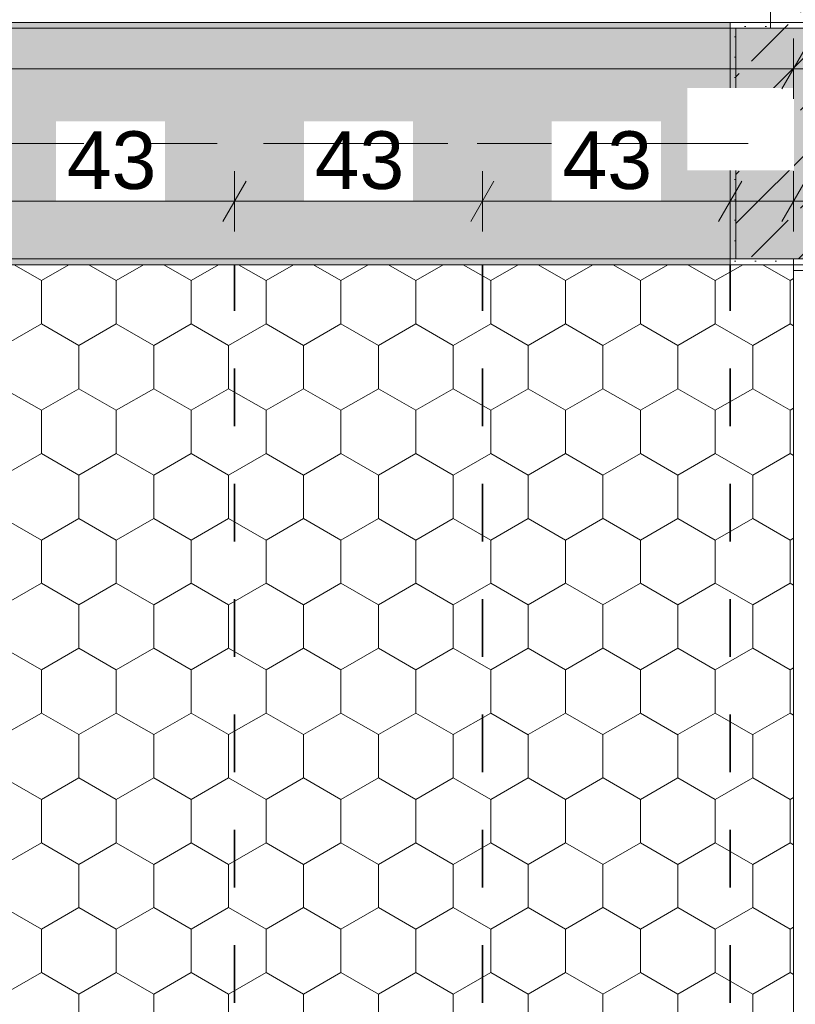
# Model space of a CAD drawing. Header units: metres. Extents: x -3.6 to 84.5, y -11 to 16.8.
# Tile 83 of 256: x 13.5 to 14.9, y 6.8 to 8.5. Entities that reach past the tile are written whole.
import ezdxf

# ---------------------------------------------------------------- set-up
doc = ezdxf.new("R2010")
doc.units = ezdxf.units.M
doc.header["$MEASUREMENT"] = 0
for name, pattern in [('Achse', [0.2, 0.1, -0.05, 0, -0.05]), ('Punktlinie weit', [0.06, 0.01, -0.05]), ('Strichlinie doppelt', [0.546806, 0.264583, -0.105833, 0.070556, -0.105833]), ('Wipeout_Contour', [1, 0, -1])]:
    doc.linetypes.add(name, pattern=pattern)
for name, color, linetype in [('154 - Bemaßung_ Beschriftung.Ausbau - Deckenspiegel', 7, 'Continuous'), ('451 - Universal.Achsen Raster', 7, 'Continuous'), ('605 - Struktur.Wand Innen', 7, 'Continuous'), ('607 - Struktur.Stütze', 7, 'Continuous'), ('608 - Struktur.Träger', 7, 'Continuous'), ('Neubau_651 - Abdeckung.Decke abgehängt_ bekleidet', 7, 'Continuous')]:
    doc.layers.add(name, color=color, linetype=linetype)
doc.styles.add('ERSTELLTER_STIL_2', font='txt')
doc.dimstyles.new('ERSTELLTER_STIL__2', dxfattribs={"dimtxt": 0.1, "dimasz": 0.0532, "dimexe": 0.18, "dimexo": 0.0625, "dimgap": 0, "dimtad": 1, "dimtih": 1, "dimtoh": 1, "dimzin": 0, "dimdsep": 46, "dimtxsty": 'ERSTELLTER_STIL_2', "dimblk": 'ARROWHEAD_2', "dimblk1": 'ARROWHEAD_2', "dimblk2": 'ARROWHEAD_2', "dimcen": 0.09, "dimse1": 1, "dimse2": 1, "dimclrd": 7, "dimclre": 7, "dimclrt": 7, "dimazin": 0, "dimtfac": 1, "dimtdec": 4, "dimtmove": 0, "dimatfit": 3, "dimfxl": 1, "dimtolj": 1, "dimtzin": 0, "dimarcsym": 0})
doc.dimstyles.new('ERSTELLTER_STIL__4', dxfattribs={"dimtxt": 0.1, "dimasz": 0.0532, "dimexe": 0.18, "dimexo": 0.0625, "dimgap": 0, "dimtad": 1, "dimtih": 1, "dimtoh": 1, "dimzin": 0, "dimdsep": 46, "dimtxsty": 'ERSTELLTER_STIL_2', "dimblk": 'ARROWHEAD_2', "dimblk1": 'ARROWHEAD_2', "dimblk2": 'ARROWHEAD_2', "dimcen": 0.09, "dimse1": 1, "dimse2": 1, "dimclrd": 7, "dimclre": 7, "dimclrt": 7, "dimazin": 0, "dimtfac": 1, "dimtdec": 4, "dimtmove": 2, "dimatfit": 3, "dimfxl": 1, "dimtolj": 1, "dimtzin": 0, "dimarcsym": 0})
pattern_1 = [(45, (0, 0), (-0.08485281, 0.08485281), []), (45, (-0.04243, 0.04243), (-0.08485281, 0.08485281), [0.09, -0.03])]
pattern_2 = [(45, (0, 0), (-0.01767767, 0.01767767), [0, -0.025])]

# ---------------------------------------------------------------- blocks, each defined once
blk = doc.blocks.new('*D218')
at = {"layer": '154 - Bemaßung_ Beschriftung.Ausbau - Deckenspiegel', "color": 7, "linetype": 'Continuous', "lineweight": 5}
for p, q in [((13.48, 8.1475), (13.48, 8.2525)), ((13.91, 8.1475), (13.91, 8.2525)), ((13.5002, 8.235), (13.4598, 8.165)), ((13.9302, 8.235), (13.8898, 8.165)), ((13.48, 8.2), (13.91, 8.2))]:
    blk.add_line(p, q, dxfattribs=at)
at = {"color": 254, "linetype": 'Wipeout_Contour', "lineweight": 0, "ltscale": 64.016236}
blk.add_wipeout([(13.6004, 8.2012), (13.7897, 8.2012), (13.7897, 8.3387), (13.6004, 8.3387)], dxfattribs=at).dxf.layer = '154 - Bemaßung_ Beschriftung.Ausbau - Deckenspiegel'
at = {"layer": '154 - Bemaßung_ Beschriftung.Ausbau - Deckenspiegel', "color": 7, "lineweight": 5, "insert": (13.6191, 8.22), "char_height": 0.1, "attachment_point": 7, "style": 'ERSTELLTER_STIL_2'}
blk.add_mtext('\\A1;{\\pql;\\fArial|b0|i0|c0|p38;43}', dxfattribs=at)
blk = doc.blocks.new('ARROWHEAD_2')
at = {"color": 0, "linetype": 'Continuous', "lineweight": 0}
for p, q in [((-0.378, -0.655), (0.378, 0.655)), ((0, 0), (-1, 0))]:
    blk.add_line(p, q, dxfattribs=at)
blk = doc.blocks.new('*D219')
at = {"layer": '154 - Bemaßung_ Beschriftung.Ausbau - Deckenspiegel', "color": 7, "linetype": 'Continuous', "lineweight": 5}
for p, q in [((13.91, 8.1475), (13.91, 8.2525)), ((14.34, 8.1475), (14.34, 8.2525)), ((13.9302, 8.235), (13.8898, 8.165)), ((14.3602, 8.235), (14.3198, 8.165)), ((13.91, 8.2), (14.34, 8.2))]:
    blk.add_line(p, q, dxfattribs=at)
at = {"color": 254, "linetype": 'Wipeout_Contour', "lineweight": 0, "ltscale": 65.494248}
blk.add_wipeout([(14.0304, 8.2012), (14.2197, 8.2012), (14.2197, 8.3387), (14.0304, 8.3387)], dxfattribs=at).dxf.layer = '154 - Bemaßung_ Beschriftung.Ausbau - Deckenspiegel'
at = {"layer": '154 - Bemaßung_ Beschriftung.Ausbau - Deckenspiegel', "color": 7, "lineweight": 5, "insert": (14.0491, 8.22), "char_height": 0.1, "attachment_point": 7, "style": 'ERSTELLTER_STIL_2'}
blk.add_mtext('\\A1;{\\pql;\\fArial|b0|i0|c0|p38;43}', dxfattribs=at)
blk = doc.blocks.new('*D220')
at = {"layer": '154 - Bemaßung_ Beschriftung.Ausbau - Deckenspiegel', "color": 7, "linetype": 'Continuous', "lineweight": 5}
for p, q in [((14.34, 8.1475), (14.34, 8.2525)), ((14.77, 8.1475), (14.77, 8.2525)), ((14.3602, 8.235), (14.3198, 8.165)), ((14.7902, 8.235), (14.7498, 8.165)), ((14.34, 8.2), (14.77, 8.2))]:
    blk.add_line(p, q, dxfattribs=at)
at = {"color": 254, "linetype": 'Wipeout_Contour', "lineweight": 0, "ltscale": 67.903331}
blk.add_wipeout([(14.6958, 8.2536), (14.8804, 8.2536), (14.8804, 8.3964), (14.6958, 8.3964)], dxfattribs=at).dxf.layer = '154 - Bemaßung_ Beschriftung.Ausbau - Deckenspiegel'
at = {"color": 254, "linetype": 'Wipeout_Contour', "lineweight": 0, "ltscale": 66.983816}
blk.add_wipeout([(14.4604, 8.2012), (14.6497, 8.2012), (14.6497, 8.3387), (14.4604, 8.3387)], dxfattribs=at).dxf.layer = '154 - Bemaßung_ Beschriftung.Ausbau - Deckenspiegel'
at = {"layer": '154 - Bemaßung_ Beschriftung.Ausbau - Deckenspiegel', "color": 7, "lineweight": 5, "char_height": 0.1, "attachment_point": 7, "style": 'ERSTELLTER_STIL_2'}
for s, insert in [('\\A1;{\\pql;\\fArial|b0|i0|c0|p38;11}', (14.7172, 8.275)), ('\\A1;{\\pql;\\fArial|b0|i0|c0|p38;43}', (14.4791, 8.22))]:
    blk.add_mtext(s, dxfattribs=dict(at, insert=insert))
blk = doc.blocks.new('*D221')
at = {"layer": '154 - Bemaßung_ Beschriftung.Ausbau - Deckenspiegel', "color": 7, "linetype": 'Continuous', "lineweight": 5}
for p, q in [((14.77, 8.1475), (14.77, 8.2525)), ((14.88, 8.1475), (14.88, 8.2525)), ((14.7902, 8.235), (14.7498, 8.165)), ((14.8598, 8.165), (14.9002, 8.235)), ((14.77, 8.2), (14.88, 8.2)), ((14.88, 8.2), (14.9143, 8.2))]:
    blk.add_line(p, q, dxfattribs=at)
at = {"color": 254, "linetype": 'Wipeout_Contour', "lineweight": 0, "ltscale": 67.903331}
blk.add_wipeout([(14.6958, 8.2536), (14.8804, 8.2536), (14.8804, 8.3964), (14.6958, 8.3964)], dxfattribs=at).dxf.layer = '154 - Bemaßung_ Beschriftung.Ausbau - Deckenspiegel'
blk = doc.blocks.new('*D407')
at = {"layer": '154 - Bemaßung_ Beschriftung.Ausbau - Deckenspiegel', "color": 7, "linetype": 'Continuous', "lineweight": 5}
for p, q in [((11.38, 8.3775), (11.38, 8.4825)), ((14.88, 8.3775), (14.88, 8.4825)), ((11.4002, 8.465), (11.3598, 8.395)), ((14.8598, 8.395), (14.9002, 8.465)), ((11.3458, 8.43), (11.38, 8.43)), ((11.38, 8.43), (14.88, 8.43)), ((14.88, 8.43), (14.9143, 8.43))]:
    blk.add_line(p, q, dxfattribs=at)
at = {"color": 254, "linetype": 'Wipeout_Contour', "lineweight": 0, "ltscale": 62.585211}
blk.add_wipeout([(12.9782, 8.4312), (13.2818, 8.4312), (13.2818, 8.5687), (12.9782, 8.5687)], dxfattribs=at).dxf.layer = '154 - Bemaßung_ Beschriftung.Ausbau - Deckenspiegel'
at = {"layer": '154 - Bemaßung_ Beschriftung.Ausbau - Deckenspiegel', "color": 7, "lineweight": 5, "insert": (12.997, 8.45), "char_height": 0.1, "attachment_point": 7, "style": 'ERSTELLTER_STIL_2'}
blk.add_mtext('\\A1;{\\pql;\\fArial|b0|i0|c0|p38;3,50}', dxfattribs=at)

msp = doc.modelspace()

# ---------------------------------------------------------------- hatches: boundary and pattern name
at = {"layer": '605 - Struktur.Wand Innen', "linetype": 'Continuous', "lineweight": 0, "true_color": 0x000000}
h = msp.add_hatch(dxfattribs=at)
h.set_pattern_fill('Beton__Stahlbeton_0001', color=18, style=0, pattern_type=2)
h.set_pattern_definition(pattern_1)
h.paths.add_polyline_path([(14.84, 13), (14.84, 8.5), (15, 8.5), (15, 13)])
at = {"layer": '607 - Struktur.Stütze', "linetype": 'Continuous', "lineweight": 0, "true_color": 0x000000}
h = msp.add_hatch(dxfattribs=at)
h.set_pattern_fill('Gips_0001', color=18, style=0, pattern_type=2)
h.set_pattern_definition(pattern_2)
h.paths.add_polyline_path([(14.77, 8.51), (14.77, 8.09), (14.88, 8.09), (14.88, 8.1), (14.78, 8.1), (14.78, 8.5), (14.84, 8.5), (14.84, 8.51)])
h = msp.add_hatch(dxfattribs=at)
h.set_pattern_fill('Beton__Stahlbeton_0001', color=18, style=0, pattern_type=2)
h.set_pattern_definition(pattern_1)
h.paths.add_polyline_path([(14.78, 8.1), (15.08, 8.1), (15.08, 8.5), (14.78, 8.5)])
at = {"layer": '608 - Struktur.Träger', "linetype": 'Continuous', "lineweight": 0, "true_color": 0x000000}
h = msp.add_hatch(dxfattribs=at)
h.set_pattern_fill('Gips_0001', color=18, style=0, pattern_type=2)
h.set_pattern_definition(pattern_2)
h.paths.add_polyline_path([(11.49, 8.5), (14.77, 8.5), (14.77, 8.51), (11.49, 8.51)])
h = msp.add_hatch(dxfattribs=at)
h.set_pattern_fill('Gips_0001', color=18, style=0, pattern_type=2)
h.set_pattern_definition(pattern_2)
h.paths.add_polyline_path([(11.49, 8.1), (11.49, 8.09), (14.77, 8.09), (14.77, 8.1)])
at = {"layer": 'Neubau_651 - Abdeckung.Decke abgehängt_ bekleidet', "linetype": 'Continuous', "lineweight": 13, "true_color": 0xffbfbf}
h = msp.add_hatch(dxfattribs=at)
h.set_pattern_fill('sechseckig_0001', color=254, style=0, pattern_type=2)
h.set_pattern_definition([(90, (0, 0), (-0.12990375, 0), [0.075, -0.15]), (90, (-0.06495, 0.1125), (-0.12990375, 0), [0.075, -0.15]), (150, (5e-18, 0.075), (0.0649519, 0.1124999), [0.075, -0.15]), (150, (-0.1299, 0.075), (0.0649519, 0.1124999), [0.075, -0.15]), (210, (0, 0), (-0.0649519, 0.1124999), [0.075, -0.15]), (210, (-0.1299, 8e-18), (-0.0649519, 0.1124999), [0.075, -0.15])])
h.paths.add_polyline_path([(14.88, 8.09), (11.38, 8.09), (11.38, 6.01), (14.88, 6.01)])
h.paths.add_polyline_path([(12.78, 7.39), (13.48, 7.39), (13.48, 6.71), (12.78, 6.71)], flags=0)

# ---------------------------------------------------------------- linework, layer by layer
at = {"layer": '605 - Struktur.Wand Innen', "color": 7, "linetype": 'Continuous', "lineweight": 18, "flags": 128}
msp.add_lwpolyline([(14.84, 13), (14.84, 8.5)], dxfattribs=at)
at = {"layer": '607 - Struktur.Stütze', "color": 7, "linetype": 'Continuous', "lineweight": 5, "flags": 128}
msp.add_lwpolyline([(14.84, 8.51), (14.77, 8.51), (14.77, 8.09), (14.88, 8.09)], dxfattribs=at)
at = {"layer": '607 - Struktur.Stütze', "color": 7, "linetype": 'Continuous', "lineweight": 13, "flags": 128}
msp.add_lwpolyline([(14.78, 8.1), (15.08, 8.1), (15.08, 8.5), (14.78, 8.5)], close=True, dxfattribs=at)
at = {"layer": '608 - Struktur.Träger', "color": 7, "linetype": 'Continuous', "lineweight": 13}
for p, q in [((0.38, 8.51), (61.88, 8.51)), ((14.77, 8.5), (11.49, 8.5)), ((15.09, 8.5), (14.77, 8.5))]:
    msp.add_line(p, q, dxfattribs=at)
at = {"layer": '608 - Struktur.Träger', "color": 7, "linetype": 'Continuous', "lineweight": 5}
for p, q in [((14.77, 8.51), (11.49, 8.51)), ((14.77, 8.51), (14.77, 8.5)), ((14.77, 8.1), (14.77, 8.09)), ((14.77, 8.09), (11.49, 8.09))]:
    msp.add_line(p, q, dxfattribs=at)
at = {"layer": '608 - Struktur.Träger', "color": 7, "linetype": 'Achse', "lineweight": 9}
msp.add_line((0.38, 8.3), (61.88, 8.3), dxfattribs=at)
at = {"layer": 'Neubau_651 - Abdeckung.Decke abgehängt_ bekleidet', "color": 1, "linetype": 'Achse', "lineweight": 35}
for p, q in [((13.91, 6.01), (13.91, 8.09)), ((14.34, 6.01), (14.34, 8.09)), ((14.77, 6.01), (14.77, 8.09))]:
    msp.add_line(p, q, dxfattribs=at)
at = {"layer": 'Neubau_651 - Abdeckung.Decke abgehängt_ bekleidet', "color": 1, "linetype": 'Punktlinie weit', "lineweight": 13, "flags": 128}
msp.add_lwpolyline([(14.88, 8.09), (11.38, 8.09), (11.38, 6.01), (14.88, 6.01)], close=True, dxfattribs=at)

# ---------------------------------------------------------------- next in the draw order: wipeouts: each hides what was drawn before it
at = {"color": 254, "linetype": 'Wipeout_Contour', "lineweight": 0, "ltscale": 67.88978}
msp.add_wipeout([(14.88, 8.1), (14.88, 8.08), (14.945, 8.08), (14.945, 8.1)], dxfattribs=at).dxf.layer = '605 - Struktur.Wand Innen'

# ---------------------------------------------------------------- next in the draw order: hatches: boundary and pattern name
at = {"layer": '605 - Struktur.Wand Innen', "linetype": 'Continuous', "lineweight": 0, "true_color": 0x000000}
h = msp.add_hatch(dxfattribs=at)
h.set_pattern_fill('MW_Ziegel_0001', color=18, style=0, pattern_type=2)
h.set_pattern_definition([(45, (0, 0), (-0.0636396, 0.0636396), [])])
h.paths.add_polyline_path([(14.88, 8.1), (14.88, 8.08), (14.945, 8.08), (14.945, 8.1)])
at = {"layer": '608 - Struktur.Träger', "linetype": 'Continuous', "lineweight": 0, "true_color": 0x000000}
h = msp.add_hatch(dxfattribs=at)
h.set_pattern_fill('Beton__Stahlbeton_0001', color=18, style=0, pattern_type=2)
h.set_pattern_definition(pattern_1)
h.paths.add_polyline_path([(0.69, 8.5), (0.38, 8.5), (0.38, 8.1), (0.69, 8.1), (7.57, 8.1), (7.89, 8.1), (11.17, 8.1), (11.49, 8.1), (14.77, 8.1), (15.09, 8.1), (18.37, 8.1), (18.69, 8.1), (25.57, 8.1), (25.89, 8.1), (29.23, 8.1), (29.4, 8.1), (32.77, 8.1), (33.09, 8.1), (39.97, 8.1), (40.29, 8.1), (47.17, 8.1), (47.49, 8.1), (50.77, 8.1), (51.09, 8.1), (54.37, 8.1), (54.69, 8.1), (61.57, 8.1), (61.88, 8.1), (61.88, 8.5), (61.57, 8.5), (58.205, 8.5), (58.055, 8.5), (54.69, 8.5), (54.37, 8.5), (51.09, 8.5), (50.77, 8.5), (47.49, 8.5), (47.17, 8.5), (43.81, 8.5), (43.66, 8.5), (40.29, 8.5), (39.97, 8.5), (39.03, 8.5), (38.9, 8.5), (37.71, 8.5), (37.58, 8.5), (36.61, 8.5), (36.46, 8.5), (33.09, 8.5), (32.77, 8.5), (29.4, 8.5), (29.23, 8.5), (25.89, 8.5), (25.57, 8.5), (18.69, 8.5), (18.37, 8.5), (15.09, 8.5), (14.77, 8.5), (11.49, 8.5), (11.17, 8.5), (7.89, 8.5), (7.57, 8.5)])

# ---------------------------------------------------------------- next in the draw order: linework, layer by layer
at = {"layer": '605 - Struktur.Wand Innen', "color": 7, "linetype": 'Continuous', "lineweight": 18}
msp.add_line((14.88, 8.08), (14.945, 8.08), dxfattribs=at)
at = {"layer": '605 - Struktur.Wand Innen', "color": 7, "linetype": 'Continuous', "lineweight": 13}
msp.add_line((14.88, 8.08), (14.88, 5.945), dxfattribs=at)
at = {"layer": '605 - Struktur.Wand Innen', "color": 7, "linetype": 'Continuous', "lineweight": 18, "flags": 128}
msp.add_lwpolyline([(14.88, 8.1), (14.88, 8.08)], dxfattribs=at)
at = {"layer": '608 - Struktur.Träger', "color": 7, "linetype": 'Continuous', "lineweight": 13}
msp.add_line((0.38, 8.09), (61.88, 8.09), dxfattribs=at)
at = {"layer": '608 - Struktur.Träger', "color": 7, "linetype": 'Continuous', "lineweight": 13, "flags": 128}
msp.add_lwpolyline([(50.77, 8.1), (47.49, 8.1), (47.17, 8.1), (40.29, 8.1), (39.97, 8.1), (33.09, 8.1), (32.77, 8.1), (29.4, 8.1), (29.23, 8.1), (25.89, 8.1), (25.57, 8.1), (18.69, 8.1), (18.37, 8.1), (15.09, 8.1), (14.77, 8.1), (11.49, 8.1), (11.17, 8.1), (7.89, 8.1), (7.57, 8.1), (0.69, 8.1), (0.38, 8.1)], dxfattribs=at)

# ---------------------------------------------------------------- next in the draw order: dimensions: what is measured, and where the dimension line sits
at = {"layer": '154 - Bemaßung_ Beschriftung.Ausbau - Deckenspiegel', "color": 7, "linetype": 'Continuous', "lineweight": 5}
dim = msp.add_linear_dim(base=(13.91, 8.2), p1=(13.48, 8.09), p2=(13.91, 8.09), dimstyle='ERSTELLTER_STIL__2', dxfattribs=at)
dim.commit()
dim.dimension.update_dxf_attribs({"geometry": '*D218', "text_midpoint": (13.6954, 8.27), "dimtype": 160})

# ---------------------------------------------------------------- next in the draw order: dimensions: what is measured, and where the dimension line sits
dim = msp.add_linear_dim(base=(14.34, 8.2), p1=(13.91, 8.09), p2=(14.34, 8.09), dimstyle='ERSTELLTER_STIL__2', dxfattribs=at)
dim.commit()
dim.dimension.update_dxf_attribs({"geometry": '*D219', "text_midpoint": (14.1254, 8.27), "dimtype": 160})

# ---------------------------------------------------------------- next in the draw order: dimensions: what is measured, and where the dimension line sits
dim = msp.add_linear_dim(base=(14.77, 8.2), p1=(14.34, 8.09), p2=(14.77, 8.09), dimstyle='ERSTELLTER_STIL__2', dxfattribs=at)
dim.commit()
dim.dimension.update_dxf_attribs({"geometry": '*D220', "text_midpoint": (14.5554, 8.27), "dimtype": 160})

# ---------------------------------------------------------------- next in the draw order: dimensions: what is measured, and where the dimension line sits
dim = msp.add_linear_dim(base=(14.88, 8.2), p1=(14.77, 8.09), p2=(14.88, 8.09), dimstyle='ERSTELLTER_STIL__4', dxfattribs=at)
dim.commit()
dim.dimension.update_dxf_attribs({"geometry": '*D221', "text_midpoint": (14.7935, 8.325), "dimtype": 160})

# ---------------------------------------------------------------- next in the draw order: dimensions: what is measured, and where the dimension line sits
dim = msp.add_linear_dim(base=(14.88, 8.43), p1=(11.38, 8.1), p2=(14.88, 8.1), dimstyle='ERSTELLTER_STIL__2', dxfattribs=at)
dim.commit()
dim.dimension.update_dxf_attribs({"geometry": '*D407', "text_midpoint": (13.1269, 8.5), "dimtype": 160})

# ---------------------------------------------------------------- next in the draw order: linework, layer by layer
at = {"layer": '451 - Universal.Achsen Raster', "color": 160, "linetype": 'Strichlinie doppelt', "lineweight": 9, "true_color": 0x3232ff}
msp.add_line((64.935, 8.3), (-3.175, 8.3), dxfattribs=at)

doc.saveas('drawing.dxf')
